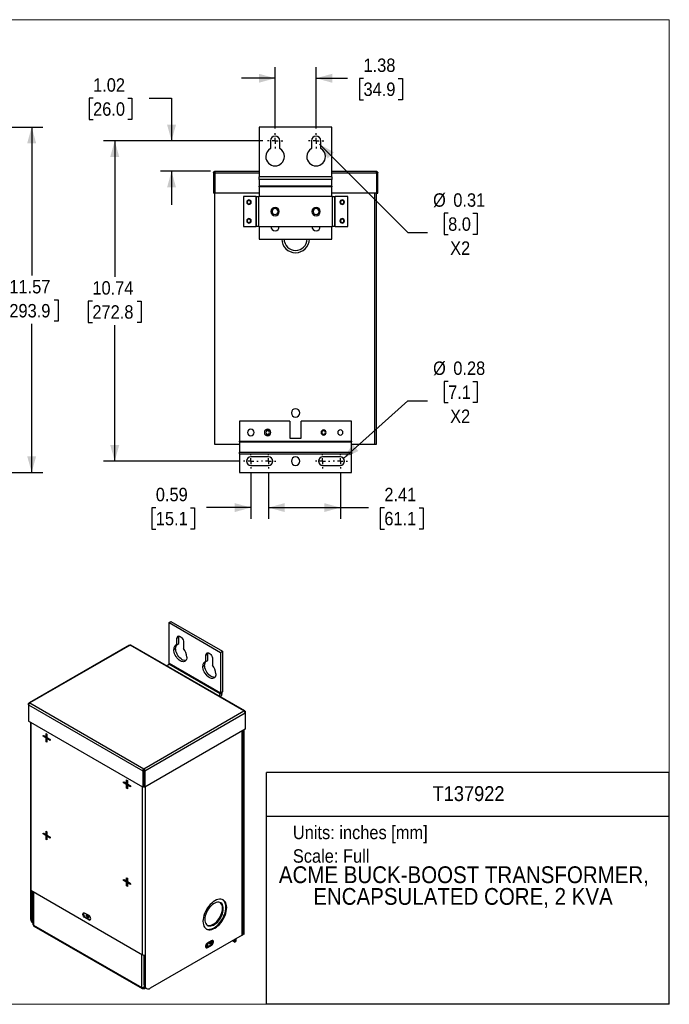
# Model space of a CAD drawing. Header units: inches. Extents: x 0 to 51, y 0 to 33.
# Tile 2 of 2: x 29.2 to 51, y 0 to 33. Entities that reach past the tile are written whole.
import ezdxf
from ezdxf.enums import TextEntityAlignment as Align

# ---------------------------------------------------------------- set-up
doc = ezdxf.new("R2010")
doc.units = ezdxf.units.IN
doc.header["$LTSCALE"] = 3
doc.header["$MEASUREMENT"] = 0
doc.linetypes.add('SLD-Center', pattern=[0.75, 0.6, -0.05, 0.05, -0.05])
doc.linetypes.add('SLD-Solid', pattern=[0])
doc.layers.add('CENTER', color=40, linetype='SLD-Center')
doc.layers.add('SLD-DEFPOINTS', color=7, linetype='Continuous')
doc.layers.add('DIMENSIONS', color=140, linetype='SLD-Solid', lineweight=25)
doc.layers.add('TEXT', color=140, linetype='SLD-Solid', lineweight=25)
doc.styles.add('SLDTEXTSTYLE0', font='GOTHIC.TTF', dxfattribs={"width": 0.913})
doc.dimstyles.new('SLDDIMSTYLE0', dxfattribs={"dimtxt": 0.45, "dimasz": 0.54, "dimexe": 0, "dimexo": 0.0625, "dimgap": 0.1125, "dimtad": 0, "dimtih": 1, "dimtoh": 1, "dimrnd": 1e-09, "dimzin": 12, "dimdsep": 46, "dimtxsty": 'SLDTEXTSTYLE0', "dimsah": 1, "dimcen": 0.09, "dimadec": 0, "dimazin": 3, "dimtfac": 1, "dimtofl": 0, "dimtmove": 0, "dimatfit": 3, "dimfxl": 0, "dimfrac": 2, "dimtolj": 1, "dimtzin": 12, "dimarcsym": 0})
doc.dimstyles.new('SLDDIMSTYLE2', dxfattribs={"dimtxt": 0.45, "dimasz": 0.54, "dimexe": 0, "dimexo": 0.0625, "dimgap": 0.1125, "dimtad": 0, "dimtih": 1, "dimtoh": 1, "dimrnd": 1e-09, "dimzin": 12, "dimdsep": 46, "dimtxsty": 'SLDTEXTSTYLE0', "dimsah": 1, "dimcen": 0.09, "dimadec": 0, "dimazin": 3, "dimtfac": 1, "dimtmove": 0, "dimatfit": 0, "dimfxl": 0, "dimfrac": 2, "dimtolj": 1, "dimtzin": 12, "dimarcsym": 0})
doc.dimstyles.new('SLDDIMSTYLE3', dxfattribs={"dimtxt": 0.45, "dimasz": 0.54, "dimexe": 0, "dimexo": 0.0625, "dimgap": 0.1125, "dimtad": 0, "dimtih": 1, "dimtoh": 1, "dimrnd": 1e-09, "dimdsep": 46, "dimtxsty": 'SLDTEXTSTYLE0', "dimsah": 1, "dimcen": 0.09, "dimadec": 0, "dimazin": 2, "dimtfac": 1, "dimtmove": 0, "dimatfit": 0, "dimfxl": 0, "dimfrac": 2, "dimtolj": 1, "dimtzin": 12, "dimarcsym": 0})
doc.dimstyles.new('SLDDIMSTYLE4', dxfattribs={"dimtxt": 0.45, "dimasz": 0.54, "dimexe": 0, "dimexo": 0.0625, "dimgap": 0.1125, "dimtad": 0, "dimtih": 1, "dimtoh": 1, "dimrnd": 1e-09, "dimdsep": 46, "dimtxsty": 'SLDTEXTSTYLE0', "dimsah": 1, "dimcen": 0, "dimadec": 0, "dimazin": 2, "dimtfac": 1, "dimtofl": 0, "dimtmove": 0, "dimatfit": 3, "dimfxl": 0, "dimfrac": 2, "dimtolj": 1, "dimtzin": 12, "dimarcsym": 0})

# ---------------------------------------------------------------- blocks, each defined once
blk = doc.blocks.new('Block2')
at = {"color": 7, "linetype": 'SLD-Solid', "lineweight": 18}
for p, q in [((51, 33), (0, 33)), ((0, 0), (0, 33)), ((51, 0), (51, 33)), ((51, 0), (0, 0))]:
    blk.add_line(p, q, dxfattribs=at)
blk = doc.blocks.new('SW_NOTE_0')
at = {"layer": 'TEXT', "color": 0, "insert": (0, 0.575), "char_height": 0.45, "attachment_point": 1, "style": 'SLDTEXTSTYLE0'}
blk.add_mtext('Units: inches [mm]', dxfattribs=at)
blk = doc.blocks.new('SW_NOTE_0_1')
at = {"layer": 'TEXT', "color": 0, "insert": (0, 0.575), "char_height": 0.45, "attachment_point": 1, "style": 'SLDTEXTSTYLE0'}
blk.add_mtext('Scale: Full', dxfattribs=at)
blk = doc.blocks.new('Block1')
at = {"layer": 'TEXT'}
for p, q in [((51, 7.767), (37.5, 7.767)), ((37.5, 0), (37.5, 7.767)), ((51, 0), (51, 7.767)), ((37.5, 6.306), (51, 6.306)), ((51, 0), (37.5, 0))]:
    blk.add_line(p, q, dxfattribs=at)
for name, p in [('SW_NOTE_0', (38.384, 5.41)), ('SW_NOTE_0_1', (38.384, 4.621))]:
    blk.add_blockref(name, p, dxfattribs=at)
at = {"layer": 'TEXT', "color": 140, "style": 'SLDTEXTSTYLE0', "width": 0.913}
for tag, height, p in [('AUTOATTR0', 0.5, (43.067, 6.661)), ('AUTOATTR1_0', 0.562, (37.915, 3.893)), ('AUTOATTR1_1', 0.562, (39.067, 3.166))]:
    blk.add_attdef(tag, text='', height=height, dxfattribs=at).set_placement(p, align=Align.BOTTOM_LEFT)
blk = doc.blocks.new('_D_7')
at = {"layer": 'DIMENSIONS'}
for p, q in [((26.474, 29.398), (30.006, 29.398)), ((29.631, 29.398), (29.631, 24.423)), ((28.883, 23.61), (28.746, 23.61)), ((28.746, 23.61), (28.746, 22.896)), ((30.379, 23.61), (30.516, 23.61)), ((30.516, 23.61), (30.516, 22.896)), ((28.746, 22.896), (28.883, 22.896)), ((29.631, 17.829), (29.631, 22.804)), ((30.516, 22.896), (30.379, 22.896)), ((26.454, 17.829), (30.006, 17.829))]:
    blk.add_line(p, q, dxfattribs=at)
for points in [[(29.631, 29.398), (29.481, 28.858), (29.781, 28.858)], [(29.631, 17.829), (29.781, 18.369), (29.481, 18.369)]]:
    blk.add_solid(points, dxfattribs=at)
at = {"layer": 'DIMENSIONS', "char_height": 0.45, "attachment_point": 1, "style": 'SLDTEXTSTYLE0'}
for s, insert in [('11.57', (28.883, 24.276)), ('293.9', (28.883, 23.471))]:
    blk.add_mtext(s, dxfattribs=dict(at, insert=insert))
blk = doc.blocks.new('_D_8')
at = {"layer": 'DIMENSIONS'}
for p, q in [((31.689, 30.371), (31.552, 30.371)), ((31.552, 30.371), (31.552, 29.657)), ((32.853, 30.371), (32.99, 30.371)), ((32.99, 30.371), (32.99, 29.657)), ((33.568, 30.374), (34.318, 30.374)), ((34.318, 30.374), (34.318, 28.942)), ((31.552, 29.657), (31.689, 29.657)), ((32.99, 29.657), (32.853, 29.657)), ((37.381, 28.942), (33.943, 28.942)), ((35.627, 27.919), (33.943, 27.919)), ((34.318, 27.919), (34.318, 26.794))]:
    blk.add_line(p, q, dxfattribs=at)
for points in [[(34.318, 28.942), (34.468, 29.482), (34.168, 29.482)], [(34.318, 27.919), (34.168, 27.379), (34.468, 27.379)]]:
    blk.add_solid(points, dxfattribs=at)
at = {"layer": 'DIMENSIONS', "char_height": 0.45, "attachment_point": 1, "style": 'SLDTEXTSTYLE0'}
for s, insert in [('1.02', (31.689, 31.037)), ('26.0', (31.689, 30.231))]:
    blk.add_mtext(s, dxfattribs=dict(at, insert=insert))
blk = doc.blocks.new('_D_9')
at = {"layer": 'DIMENSIONS'}
for p, q in [((37.381, 28.942), (32.039, 28.942)), ((32.414, 28.942), (32.414, 24.382)), ((31.666, 23.57), (31.529, 23.57)), ((31.529, 23.57), (31.529, 22.855)), ((33.162, 23.57), (33.3, 23.57)), ((33.3, 23.57), (33.3, 22.855)), ((31.529, 22.855), (31.666, 22.855)), ((33.3, 22.855), (33.162, 22.855)), ((32.414, 18.204), (32.414, 22.764)), ((36.585, 18.204), (32.039, 18.204))]:
    blk.add_line(p, q, dxfattribs=at)
for points in [[(32.414, 28.942), (32.264, 28.402), (32.564, 28.402)], [(32.414, 18.204), (32.564, 18.744), (32.264, 18.744)]]:
    blk.add_solid(points, dxfattribs=at)
at = {"layer": 'DIMENSIONS', "char_height": 0.45, "attachment_point": 1, "style": 'SLDTEXTSTYLE0'}
for s, insert in [('10.74', (31.666, 24.236)), ('272.8', (31.666, 23.43))]:
    blk.add_mtext(s, dxfattribs=dict(at, insert=insert))
blk = doc.blocks.new('_D_10')
at = {"layer": 'DIMENSIONS'}
for p, q in [((36.975, 17.813), (36.975, 16.273)), ((37.569, 17.813), (37.569, 16.273)), ((33.791, 16.644), (33.654, 16.644)), ((33.654, 16.644), (33.654, 15.93)), ((34.955, 16.644), (35.092, 16.644)), ((35.092, 16.644), (35.092, 15.93)), ((36.975, 16.648), (35.487, 16.648)), ((37.569, 16.648), (38.694, 16.648)), ((33.654, 15.93), (33.791, 15.93)), ((35.092, 15.93), (34.955, 15.93))]:
    blk.add_line(p, q, dxfattribs=at)
for points in [[(36.975, 16.648), (36.435, 16.798), (36.435, 16.498)], [(37.569, 16.648), (38.109, 16.498), (38.109, 16.798)]]:
    blk.add_solid(points, dxfattribs=at)
at = {"layer": 'DIMENSIONS', "char_height": 0.45, "attachment_point": 1, "style": 'SLDTEXTSTYLE0'}
for s, insert in [('0.59', (33.791, 17.311)), ('15.1', (33.791, 16.505))]:
    blk.add_mtext(s, dxfattribs=dict(at, insert=insert))
blk = doc.blocks.new('_D_11')
at = {"layer": 'DIMENSIONS'}
for p, q in [((37.569, 17.813), (37.569, 16.273)), ((39.975, 17.813), (39.975, 16.273)), ((37.569, 16.648), (39.975, 16.648)), ((39.975, 16.648), (40.919, 16.648)), ((41.451, 16.644), (41.314, 16.644)), ((41.314, 16.644), (41.314, 15.93)), ((42.614, 16.644), (42.752, 16.644)), ((42.752, 16.644), (42.752, 15.93)), ((41.314, 15.93), (41.451, 15.93)), ((42.752, 15.93), (42.614, 15.93))]:
    blk.add_line(p, q, dxfattribs=at)
for points in [[(37.569, 16.648), (38.109, 16.498), (38.109, 16.798)], [(39.975, 16.648), (39.435, 16.798), (39.435, 16.498)]]:
    blk.add_solid(points, dxfattribs=at)
at = {"layer": 'DIMENSIONS', "char_height": 0.45, "attachment_point": 1, "style": 'SLDTEXTSTYLE0'}
for s, insert in [('2.41', (41.451, 17.311)), ('61.1', (41.451, 16.505))]:
    blk.add_mtext(s, dxfattribs=dict(at, insert=insert))
blk = doc.blocks.new('_D_12')
at = {"layer": 'DIMENSIONS'}
for p, q in [((43.588, 20.879), (43.451, 20.879)), ((43.451, 20.879), (43.451, 20.165)), ((44.42, 20.879), (44.557, 20.879)), ((44.557, 20.879), (44.557, 20.165)), ((40.08, 18.298), (42.239, 20.231)), ((42.239, 20.231), (42.895, 20.231)), ((43.451, 20.165), (43.588, 20.165)), ((44.557, 20.165), (44.42, 20.165))]:
    blk.add_line(p, q, dxfattribs=at)
blk.add_solid([(40.08, 18.298), (40.582, 18.546), (40.382, 18.77)], dxfattribs=at)
at = {"layer": 'DIMENSIONS', "char_height": 0.45, "attachment_point": 1, "style": 'SLDTEXTSTYLE0'}
for s, insert in [('%%c', (43.083, 21.545)), ('0.28', (43.761, 21.545)), ('7.1', (43.588, 20.74)), ('X2', (43.655, 19.934))]:
    blk.add_mtext(s, dxfattribs=dict(at, insert=insert))
blk = doc.blocks.new('_D_13')
at = {"layer": 'DIMENSIONS'}
for p, q in [((39.274, 28.831), (42.239, 25.866)), ((43.588, 26.514), (43.451, 26.514)), ((43.451, 26.514), (43.451, 25.8)), ((44.42, 26.514), (44.557, 26.514)), ((44.557, 26.514), (44.557, 25.8)), ((42.239, 25.866), (42.895, 25.866)), ((43.451, 25.8), (43.588, 25.8)), ((44.557, 25.8), (44.42, 25.8))]:
    blk.add_line(p, q, dxfattribs=at)
blk.add_solid([(39.274, 28.831), (39.55, 28.343), (39.762, 28.555)], dxfattribs=at)
at = {"layer": 'DIMENSIONS', "char_height": 0.45, "attachment_point": 1, "style": 'SLDTEXTSTYLE0'}
for s, insert in [('%%c', (43.083, 27.181)), ('0.31', (43.761, 27.181)), ('8.0', (43.588, 26.375)), ('X2', (43.655, 25.569))]:
    blk.add_mtext(s, dxfattribs=dict(at, insert=insert))
blk = doc.blocks.new('_D_14')
at = {"layer": 'DIMENSIONS'}
for p, q in [((37.788, 29.349), (37.788, 31.412)), ((39.163, 29.349), (39.163, 31.412)), ((37.788, 31.037), (36.663, 31.037)), ((39.163, 31.037), (40.22, 31.037)), ((40.752, 31.033), (40.615, 31.033)), ((40.615, 31.033), (40.615, 30.319)), ((41.916, 31.033), (42.053, 31.033)), ((42.053, 31.033), (42.053, 30.319)), ((40.615, 30.319), (40.752, 30.319)), ((42.053, 30.319), (41.916, 30.319))]:
    blk.add_line(p, q, dxfattribs=at)
for points in [[(37.788, 31.037), (37.248, 31.187), (37.248, 30.887)], [(39.163, 31.037), (39.703, 30.887), (39.703, 31.187)]]:
    blk.add_solid(points, dxfattribs=at)
at = {"layer": 'DIMENSIONS', "char_height": 0.45, "attachment_point": 1, "style": 'SLDTEXTSTYLE0'}
for s, insert in [('1.38', (40.752, 31.699)), ('34.9', (40.752, 30.894))]:
    blk.add_mtext(s, dxfattribs=dict(at, insert=insert))
blk = doc.blocks.new('SW_CENTERMARKSYMBOL_1')
at = {"layer": 'CENTER', "color": 0}
for p, q in [((-0.2, 0), (-0.240625, 0)), ((0, 0), (-0.1, 0)), ((0, 0.2), (0, 0.240625)), ((0, 0), (0, 0.1)), ((0, 0), (0, -0.1)), ((0, 0), (0.1, 0)), ((0.2, 0), (0.240625, 0)), ((0, -0.2), (0, -0.240625))]:
    blk.add_line(p, q, dxfattribs=at)
blk = doc.blocks.new('SW_CENTERMARKSYMBOL_2')
at = {"layer": 'CENTER', "color": 0}
for p, q in [((-0.2, 0), (-0.240625, 0)), ((0, 0), (-0.1, 0)), ((0, 0.2), (0, 0.240625)), ((0, 0), (0, 0.1)), ((0, 0), (0, -0.1)), ((0, 0), (0.1, 0)), ((0.2, 0), (0.240625, 0)), ((0, -0.2), (0, -0.240625))]:
    blk.add_line(p, q, dxfattribs=at)
blk = doc.blocks.new('SW_CENTERMARKSYMBOL_3')
at = {"layer": 'CENTER', "color": 0}
for p, q in [((-0.2, 0), (-0.240625, 0)), ((0, 0), (-0.1, 0)), ((0, 0.2), (0, 0.240625)), ((0, 0), (0, 0.1)), ((0, 0), (0, -0.1)), ((0, 0), (0.1, 0)), ((0.2, 0), (0.240625, 0)), ((0, -0.2), (0, -0.240625))]:
    blk.add_line(p, q, dxfattribs=at)
blk = doc.blocks.new('SW_CENTERMARKSYMBOL_4')
at = {"layer": 'CENTER', "color": 0}
for p, q in [((-0.2, 0), (-0.240625, 0)), ((0, 0), (-0.1, 0)), ((0, 0.2), (0, 0.240625)), ((0, 0), (0, 0.1)), ((0, 0), (0, -0.1)), ((0, 0), (0.1, 0)), ((0.2, 0), (0.240625, 0)), ((0, -0.2), (0, -0.240625))]:
    blk.add_line(p, q, dxfattribs=at)
blk = doc.blocks.new('SW_CENTERMARKSYMBOL_5')
at = {"layer": 'CENTER', "color": 0}
for p, q in [((-0.2, 0), (-0.257, 0)), ((0, 0), (-0.1, 0)), ((0, 0.2), (0, 0.257)), ((0, 0), (0, 0.1)), ((0, 0), (0, -0.1)), ((0, 0), (0.1, 0)), ((0.2, 0), (0.257, 0)), ((0, -0.2), (0, -0.257))]:
    blk.add_line(p, q, dxfattribs=at)
blk = doc.blocks.new('SW_CENTERMARKSYMBOL_6')
at = {"layer": 'CENTER', "color": 0}
for p, q in [((-0.2, 0), (-0.257, 0)), ((0, 0), (-0.1, 0)), ((0, 0.2), (0, 0.257)), ((0, 0), (0, 0.1)), ((0, 0), (0, -0.1)), ((0, 0), (0.1, 0)), ((0.2, 0), (0.257, 0)), ((0, -0.2), (0, -0.257))]:
    blk.add_line(p, q, dxfattribs=at)

msp = doc.modelspace()

# ---------------------------------------------------------------- linework, layer by layer
for p, q in [((37.257, 29.398), (37.257, 27.731)), ((39.694, 29.398), (37.257, 29.398)), ((39.694, 27.731), (39.694, 29.398)), ((37.631, 28.942), (37.631, 28.681)), ((37.945, 28.681), (37.945, 28.942)), ((39.006, 28.942), (39.006, 28.681)), ((39.32, 28.681), (39.32, 28.942)), ((35.721, 27.863), (35.757, 27.863)), ((35.721, 27.863), (35.721, 27.189)), ((35.757, 27.863), (35.757, 27.189)), ((35.764, 27.863), (35.764, 27.189)), ((35.764, 27.863), (37.257, 27.863)), ((35.777, 27.919), (37.257, 27.919)), ((39.694, 27.731), (37.257, 27.731)), ((37.257, 27.647), (37.257, 27.731)), ((39.694, 27.919), (41.173, 27.919)), ((39.694, 27.863), (41.186, 27.863)), ((39.694, 27.731), (39.694, 27.647)), ((41.186, 27.863), (41.186, 27.189)), ((41.229, 27.863), (41.193, 27.863)), ((41.193, 27.863), (41.193, 27.189)), ((41.229, 27.189), (41.229, 27.863)), ((39.694, 27.647), (37.257, 27.647)), ((37.257, 27.647), (37.257, 27.42)), ((39.694, 27.42), (37.257, 27.42)), ((37.257, 27.399), (37.257, 27.42)), ((39.694, 27.399), (37.257, 27.399)), ((37.257, 27.399), (37.257, 27.07)), ((39.694, 27.42), (39.694, 27.647)), ((39.694, 27.42), (39.694, 27.399)), ((39.694, 27.07), (39.694, 27.399)), ((35.757, 27.189), (35.721, 27.189)), ((37.257, 27.189), (35.764, 27.189)), ((35.772, 18.758), (35.772, 27.189)), ((36.725, 27.07), (36.725, 26.07)), ((37.15, 27.07), (36.725, 27.07)), ((37.15, 26.07), (37.15, 27.07)), ((37.15, 27.07), (37.165, 27.07)), ((37.165, 26.07), (37.165, 27.07)), ((37.165, 27.07), (37.24, 27.07)), ((37.24, 26.07), (37.24, 27.07)), ((39.71, 27.07), (37.24, 27.07)), ((41.186, 27.189), (39.694, 27.189)), ((39.71, 26.07), (39.71, 27.07)), ((39.71, 27.07), (39.785, 27.07)), ((39.785, 26.07), (39.785, 27.07)), ((39.785, 27.07), (39.8, 27.07)), ((39.8, 26.07), (39.8, 27.07)), ((40.225, 27.07), (39.8, 27.07)), ((40.225, 26.07), (40.225, 27.07)), ((41.123, 27.189), (41.123, 18.758)), ((41.178, 27.189), (41.178, 18.758)), ((41.193, 27.189), (41.229, 27.189)), ((36.855, 26.883), (36.838, 26.883)), ((36.97, 26.883), (36.988, 26.883)), ((39.98, 26.883), (39.963, 26.883)), ((40.095, 26.883), (40.113, 26.883)), ((36.725, 26.07), (37.15, 26.07)), ((36.855, 26.258), (36.838, 26.258)), ((36.97, 26.258), (36.988, 26.258)), ((37.165, 26.07), (37.15, 26.07)), ((37.24, 26.07), (37.165, 26.07)), ((37.24, 26.07), (39.71, 26.07)), ((37.257, 26.07), (37.257, 25.648)), ((39.694, 25.648), (39.694, 26.07)), ((39.785, 26.07), (39.71, 26.07)), ((39.8, 26.07), (39.785, 26.07)), ((39.8, 26.07), (40.225, 26.07)), ((39.98, 26.258), (39.963, 26.258)), ((40.095, 26.258), (40.113, 26.258)), ((37.257, 25.648), (39.694, 25.648)), ((38.288, 19.539), (36.6, 19.539)), ((36.6, 19.539), (36.6, 18.871)), ((38.288, 19.539), (38.288, 18.979)), ((38.663, 18.979), (38.663, 19.539)), ((40.35, 19.539), (38.663, 19.539)), ((40.35, 18.871), (40.35, 19.539)), ((37.481, 19.258), (37.594, 19.258)), ((36.6, 18.857), (36.6, 18.871)), ((36.6, 18.871), (40.35, 18.871)), ((36.6, 18.857), (40.35, 18.857)), ((36.6, 18.857), (36.6, 18.508)), ((37.594, 19.07), (37.481, 19.07)), ((38.288, 18.979), (38.663, 18.979)), ((40.35, 18.871), (40.35, 18.857)), ((40.35, 18.508), (40.35, 18.857)), ((36.6, 18.758), (35.772, 18.758)), ((36.6, 18.452), (36.6, 18.508)), ((36.6, 18.508), (40.35, 18.508)), ((41.123, 18.758), (40.35, 18.758)), ((40.35, 18.508), (40.35, 18.452)), ((41.178, 18.758), (41.123, 18.758)), ((36.6, 18.452), (36.6, 17.829)), ((36.6, 18.452), (40.35, 18.452)), ((37.569, 18.345), (36.975, 18.345)), ((39.975, 18.345), (39.382, 18.345)), ((40.35, 17.829), (40.35, 18.452)), ((36.6, 17.829), (40.35, 17.829)), ((36.975, 18.063), (37.569, 18.063)), ((39.382, 18.063), (39.975, 18.063)), ((34.236, 12.791), (34.299, 12.828)), ((34.236, 12.791), (35.959, 11.796)), ((34.236, 11.43), (34.236, 12.791)), ((34.299, 12.828), (36.023, 11.833)), ((34.5, 12.266), (34.564, 12.302)), ((34.5, 12.052), (34.5, 12.266)), ((34.564, 12.089), (34.564, 12.302)), ((32.902, 12.04), (29.542, 10.099)), ((32.926, 12.034), (29.574, 10.099)), ((36.741, 9.832), (32.926, 12.034)), ((36.774, 9.832), (32.949, 12.04)), ((34.39, 11.895), (34.454, 11.932)), ((34.5, 12.052), (34.564, 12.089)), ((34.722, 12.138), (34.722, 11.924)), ((35.472, 11.704), (35.536, 11.741)), ((35.472, 11.491), (35.472, 11.704)), ((35.536, 11.528), (35.536, 11.741)), ((35.694, 11.576), (35.694, 11.363)), ((35.959, 11.796), (36.023, 11.833)), ((35.959, 11.796), (35.959, 10.435)), ((36.023, 11.833), (36.023, 10.471)), ((34.182, 11.328), (34.229, 11.409)), ((34.229, 11.409), (35.953, 10.414)), ((34.236, 11.43), (35.959, 10.435)), ((35.363, 11.334), (35.426, 11.371)), ((35.472, 11.491), (35.536, 11.528)), ((35.953, 10.414), (35.906, 10.333)), ((35.998, 10.388), (35.951, 10.307)), ((35.998, 10.388), (35.953, 10.414)), ((36.023, 10.471), (35.959, 10.435)), ((29.525, 10.071), (29.537, 10.065)), ((29.525, 10.036), (29.525, 10.071)), ((29.525, 10.036), (33.359, 7.823)), ((29.525, 10.036), (29.525, 9.486)), ((29.574, 10.099), (33.39, 7.897)), ((33.39, 7.897), (36.741, 9.832)), ((33.42, 7.823), (36.79, 9.768)), ((36.79, 9.803), (36.778, 9.797)), ((36.79, 9.803), (36.79, 9.768)), ((36.79, 9.768), (36.79, 9.218)), ((33.359, 7.273), (29.525, 9.486)), ((29.59, 9.448), (29.59, 3.844)), ((29.606, 9.439), (29.606, 3.821)), ((30.011, 9.012), (30.118, 8.95)), ((30.011, 8.983), (30.011, 9.012)), ((30.036, 8.997), (30.011, 8.983)), ((30.118, 8.921), (30.011, 8.983)), ((30.143, 8.936), (30.036, 8.997)), ((30.036, 8.997), (30.036, 8.997)), ((30.118, 8.95), (30.118, 9.074)), ((30.118, 9.074), (30.143, 9.059)), ((30.143, 8.965), (30.118, 8.95)), ((30.143, 8.936), (30.118, 8.921)), ((30.118, 8.797), (30.118, 8.921)), ((30.143, 9.059), (30.143, 8.936)), ((30.143, 8.936), (30.25, 8.874)), ((30.143, 8.906), (30.143, 8.936)), ((30.169, 8.921), (30.143, 8.906)), ((30.25, 8.874), (30.169, 8.921)), ((36.79, 9.218), (33.42, 7.273)), ((36.681, 2.312), (36.681, 9.155)), ((36.697, 2.335), (36.697, 9.164)), ((36.723, 2.337), (36.723, 9.179)), ((36.748, 2.351), (36.748, 9.194)), ((30.143, 8.812), (30.118, 8.797)), ((30.143, 8.782), (30.118, 8.797)), ((30.143, 8.906), (30.143, 8.782)), ((30.25, 8.844), (30.143, 8.906)), ((30.25, 8.874), (30.25, 8.844)), ((33.359, 7.823), (33.385, 7.838)), ((33.359, 7.823), (33.359, 7.273)), ((33.385, 7.838), (33.385, 7.287)), ((33.39, 7.867), (33.39, 7.897)), ((33.42, 7.823), (33.395, 7.838)), ((33.395, 7.838), (33.395, 7.287)), ((33.42, 7.823), (33.42, 7.273)), ((32.706, 7.456), (32.813, 7.394)), ((32.706, 7.427), (32.706, 7.456)), ((32.732, 7.441), (32.706, 7.427)), ((32.813, 7.365), (32.706, 7.427)), ((32.839, 7.379), (32.732, 7.441)), ((32.732, 7.441), (32.732, 7.441)), ((32.813, 7.518), (32.839, 7.503)), ((32.813, 7.394), (32.813, 7.518)), ((32.839, 7.409), (32.813, 7.394)), ((32.839, 7.379), (32.813, 7.365)), ((32.813, 7.241), (32.813, 7.365)), ((32.839, 7.503), (32.839, 7.379)), ((32.839, 7.379), (32.946, 7.318)), ((32.839, 7.35), (32.839, 7.379)), ((32.864, 7.365), (32.839, 7.35)), ((32.839, 7.35), (32.839, 7.226)), ((32.946, 7.288), (32.839, 7.35)), ((32.946, 7.318), (32.864, 7.365)), ((32.946, 7.318), (32.946, 7.288)), ((33.35, 1.66), (33.35, 7.278)), ((33.385, 7.287), (33.359, 7.273)), ((33.395, 7.287), (33.42, 7.273)), ((33.429, 7.278), (33.429, 1.66)), ((32.839, 7.256), (32.813, 7.241)), ((32.839, 7.226), (32.813, 7.241)), ((30.011, 5.738), (30.118, 5.676)), ((30.011, 5.708), (30.011, 5.738)), ((30.036, 5.723), (30.011, 5.708)), ((30.118, 5.647), (30.011, 5.708)), ((30.143, 5.661), (30.036, 5.723)), ((30.036, 5.723), (30.036, 5.723)), ((30.118, 5.676), (30.118, 5.8)), ((30.118, 5.8), (30.143, 5.785)), ((30.143, 5.69), (30.118, 5.676)), ((30.143, 5.661), (30.118, 5.647)), ((30.118, 5.523), (30.118, 5.647)), ((30.143, 5.785), (30.143, 5.661)), ((30.143, 5.661), (30.25, 5.599)), ((30.143, 5.632), (30.143, 5.661)), ((30.169, 5.647), (30.143, 5.632)), ((30.143, 5.632), (30.143, 5.508)), ((30.25, 5.57), (30.143, 5.632)), ((30.25, 5.599), (30.169, 5.647)), ((30.143, 5.537), (30.118, 5.523)), ((30.143, 5.508), (30.118, 5.523)), ((30.25, 5.599), (30.25, 5.57)), ((32.706, 4.182), (32.813, 4.12)), ((32.706, 4.152), (32.706, 4.182)), ((32.732, 4.167), (32.706, 4.152)), ((32.813, 4.09), (32.706, 4.152)), ((32.839, 4.105), (32.732, 4.167)), ((32.732, 4.167), (32.732, 4.167)), ((32.813, 4.244), (32.839, 4.229)), ((32.813, 4.12), (32.813, 4.244)), ((32.839, 4.134), (32.813, 4.12)), ((32.839, 4.105), (32.813, 4.09)), ((32.813, 3.967), (32.813, 4.09)), ((32.839, 3.981), (32.813, 3.967)), ((32.839, 3.952), (32.813, 3.967)), ((32.839, 4.229), (32.839, 4.105)), ((32.839, 4.105), (32.946, 4.043)), ((32.839, 4.076), (32.839, 4.105)), ((32.864, 4.09), (32.839, 4.076)), ((32.839, 4.076), (32.839, 3.952)), ((32.946, 4.014), (32.839, 4.076)), ((32.946, 4.043), (32.864, 4.09)), ((32.946, 4.043), (32.946, 4.014)), ((29.606, 3.821), (33.35, 1.66)), ((29.606, 2.846), (29.606, 3.821)), ((29.632, 2.831), (29.632, 3.807)), ((29.67, 3.784), (29.67, 2.691)), ((29.69, 3.773), (29.69, 2.653)), ((31.412, 3.06), (31.545, 2.983)), ((36.027, 3.218), (36.052, 3.204)), ((36.141, 3.255), (36.166, 3.24)), ((29.606, 2.846), (29.632, 2.831)), ((29.658, 2.732), (29.67, 2.725)), ((29.69, 2.653), (33.317, 0.558)), ((31.437, 2.921), (31.412, 2.906)), ((31.545, 2.83), (31.412, 2.906)), ((31.437, 2.921), (31.57, 2.845)), ((31.504, 2.91), (31.529, 2.925)), ((31.544, 2.92), (31.529, 2.925)), ((31.57, 2.845), (31.545, 2.83)), ((29.704, 2.622), (33.331, 0.528)), ((36.681, 2.312), (33.606, 0.537)), ((36.697, 2.352), (36.723, 2.337)), ((36.748, 2.351), (36.723, 2.337)), ((35.5, 2.033), (35.5, 1.915)), ((35.5, 1.915), (35.632, 1.992)), ((35.509, 2.042), (35.509, 1.92)), ((35.658, 2.13), (35.525, 2.053)), ((35.534, 1.935), (35.534, 2.059)), ((35.597, 2.045), (35.583, 2.039)), ((35.623, 2.03), (35.597, 2.045)), ((35.632, 1.992), (35.658, 1.977)), ((35.699, 2.106), (35.724, 2.092)), ((36.43, 2.085), (36.359, 2.126)), ((36.43, 2.167), (36.43, 2.085)), ((36.43, 2.085), (36.472, 2.11)), ((36.472, 2.192), (36.472, 2.11)), ((33.317, 0.558), (33.317, 1.679)), ((33.404, 0.654), (33.404, 1.652)), ((33.429, 1.66), (33.429, 0.639)), ((35.5, 1.915), (35.525, 1.9)), ((35.525, 1.9), (35.658, 1.977)), ((33.365, 0.56), (33.365, 0.531)), ((33.404, 0.654), (33.429, 0.639)), ((33.408, 0.533), (33.44, 0.552)), ((33.412, 0.597), (33.412, 0.581)), ((33.416, 0.587), (33.412, 0.581)), ((33.421, 0.576), (33.412, 0.581)), ((33.456, 0.539), (33.481, 0.525))]:
    msp.add_line(p, q)
at = {"flags": 128}
for points in [[(34.5, 12.266), (34.504, 12.297), (34.515, 12.321), (34.533, 12.338), (34.556, 12.345), (34.582, 12.342), (34.611, 12.33), (34.64, 12.309), (34.667, 12.281), (34.69, 12.247), (34.707, 12.21), (34.718, 12.173), (34.722, 12.138)], [(34.564, 12.302), (34.567, 12.333), (34.571, 12.344)], [(34.832, 11.64), (34.829, 11.598), (34.819, 11.561), (34.803, 11.53), (34.78, 11.506), (34.753, 11.49), (34.722, 11.483), (34.687, 11.484), (34.65, 11.494), (34.611, 11.513), (34.573, 11.539), (34.536, 11.572), (34.501, 11.61), (34.469, 11.654), (34.442, 11.701), (34.42, 11.751), (34.404, 11.8), (34.394, 11.849), (34.39, 11.895)], [(34.796, 11.521), (34.785, 11.52), (34.75, 11.521), (34.713, 11.531), (34.675, 11.549), (34.636, 11.575), (34.599, 11.608), (34.564, 11.647), (34.533, 11.691), (34.505, 11.738), (34.483, 11.787), (34.467, 11.837), (34.457, 11.886), (34.454, 11.932)], [(35.472, 11.704), (35.476, 11.735), (35.487, 11.76), (35.505, 11.776), (35.528, 11.783), (35.555, 11.781), (35.583, 11.769), (35.612, 11.748), (35.639, 11.719), (35.662, 11.686), (35.68, 11.649), (35.691, 11.612), (35.694, 11.576)], [(35.536, 11.741), (35.54, 11.772), (35.543, 11.783)], [(35.804, 11.079), (35.801, 11.036), (35.791, 10.999), (35.775, 10.968), (35.753, 10.945), (35.726, 10.929), (35.694, 10.922), (35.659, 10.923), (35.622, 10.933), (35.583, 10.951), (35.545, 10.977), (35.508, 11.01), (35.473, 11.049), (35.441, 11.093), (35.414, 11.14), (35.392, 11.189), (35.376, 11.239), (35.366, 11.288), (35.363, 11.334)], [(35.768, 10.96), (35.757, 10.958), (35.722, 10.96), (35.685, 10.97), (35.647, 10.988), (35.609, 11.014), (35.571, 11.047), (35.536, 11.086), (35.505, 11.13), (35.478, 11.177), (35.456, 11.226), (35.439, 11.276), (35.429, 11.324), (35.426, 11.371)], [(36.166, 3.24), (36.163, 3.298), (36.153, 3.351), (36.136, 3.398), (36.113, 3.439), (36.084, 3.472), (36.05, 3.497), (36.01, 3.514), (35.967, 3.523), (35.921, 3.522), (35.871, 3.513), (35.82, 3.496), (35.768, 3.47), (35.716, 3.436), (35.665, 3.395), (35.616, 3.347), (35.569, 3.293), (35.526, 3.235), (35.487, 3.173), (35.453, 3.108), (35.424, 3.041), (35.401, 2.974), (35.384, 2.907), (35.374, 2.843), (35.371, 2.781)], [(36.052, 3.204), (36.049, 3.255), (36.039, 3.301), (36.022, 3.341), (35.999, 3.374), (35.97, 3.399), (35.936, 3.416), (35.898, 3.424), (35.856, 3.423), (35.812, 3.413), (35.766, 3.395), (35.72, 3.368), (35.674, 3.333), (35.63, 3.292), (35.588, 3.245), (35.55, 3.193), (35.516, 3.137), (35.487, 3.079), (35.464, 3.019), (35.447, 2.96), (35.437, 2.902), (35.434, 2.846)], [(31.412, 2.906), (31.389, 2.924), (31.369, 2.949), (31.355, 2.978), (31.347, 3.007), (31.347, 3.034), (31.355, 3.054), (31.369, 3.066), (31.389, 3.068), (31.412, 3.06)], [(31.504, 2.91), (31.487, 2.923), (31.474, 2.942), (31.464, 2.963), (31.461, 2.984), (31.464, 3.001), (31.474, 3.011), (31.487, 3.014), (31.492, 3.013)], [(31.515, 3), (31.52, 2.995), (31.534, 2.977), (31.543, 2.955), (31.546, 2.935), (31.543, 2.918), (31.534, 2.907), (31.52, 2.905), (31.504, 2.91)], [(35.371, 2.781), (35.374, 2.723), (35.384, 2.67), (35.401, 2.622), (35.424, 2.582), (35.453, 2.549), (35.487, 2.523), (35.526, 2.506), (35.569, 2.498), (35.616, 2.498), (35.665, 2.507), (35.716, 2.525), (35.768, 2.551), (35.82, 2.585), (35.871, 2.626), (35.921, 2.674), (35.967, 2.727), (36.01, 2.786), (36.05, 2.848), (36.084, 2.913), (36.113, 2.979), (36.136, 3.047), (36.153, 3.113), (36.163, 3.178), (36.166, 3.24)], [(35.434, 2.846), (35.437, 2.795), (35.447, 2.749), (35.464, 2.709), (35.487, 2.676), (35.516, 2.651), (35.55, 2.634), (35.588, 2.626), (35.63, 2.627), (35.674, 2.637), (35.72, 2.655), (35.766, 2.682), (35.812, 2.716), (35.856, 2.758), (35.898, 2.805), (35.936, 2.857), (35.97, 2.913), (35.999, 2.971), (36.022, 3.031), (36.039, 3.09), (36.049, 3.148), (36.052, 3.204)], [(35.475, 2.531), (35.501, 2.521), (35.544, 2.512), (35.591, 2.513), (35.64, 2.522), (35.691, 2.54), (35.743, 2.566), (35.795, 2.6), (35.846, 2.641), (35.895, 2.688), (35.942, 2.742), (35.985, 2.8), (36.024, 2.863), (36.059, 2.928), (36.087, 2.994), (36.11, 3.061), (36.127, 3.128), (36.137, 3.193), (36.141, 3.255)], [(35.512, 2.654), (35.525, 2.649), (35.563, 2.641), (35.605, 2.642), (35.649, 2.652), (35.694, 2.67), (35.741, 2.697), (35.786, 2.731), (35.831, 2.772), (35.872, 2.82), (35.91, 2.872), (35.944, 2.928), (35.973, 2.986), (35.996, 3.046), (36.013, 3.105), (36.023, 3.163), (36.027, 3.218)], [(35.525, 2.053), (35.503, 2.036), (35.483, 2.011), (35.468, 1.982), (35.46, 1.952), (35.46, 1.926), (35.468, 1.905), (35.483, 1.894), (35.503, 1.892), (35.525, 1.9)], [(35.623, 2.03), (35.606, 2.024), (35.593, 2.027), (35.583, 2.038), (35.58, 2.055), (35.583, 2.075), (35.59, 2.091)], [(35.656, 2.129), (35.662, 2.12), (35.665, 2.103), (35.662, 2.083), (35.653, 2.062), (35.639, 2.043), (35.623, 2.03)], [(35.467, 1.906), (35.477, 1.907), (35.5, 1.915)]]:
    msp.add_lwpolyline(points, dxfattribs=at)
for centre, radius, start, end in [((37.788, 28.942), 0.157, 0, 180), ((39.163, 28.942), 0.157, 0, 180), ((37.788, 28.411), 0.312, 120.1589, 180), ((37.788, 28.411), 0.312, 180, 0), ((37.788, 28.411), 0.313, 0, 59.8411), ((39.163, 28.411), 0.312, 120.1589, 180), ((39.163, 28.411), 0.312, 180, 0), ((39.163, 28.411), 0.313, 0, 59.8411), ((36.913, 26.883), 0.075, 0, 180), ((36.913, 26.883), 0.075, 180, 0), ((40.038, 26.883), 0.075, 0, 180), ((40.038, 26.883), 0.075, 180, 0), ((37.788, 26.57), 0.141, 0, 180), ((37.788, 26.57), 0.141, 180, 0), ((37.788, 26.57), 0.101, 0, 180), ((37.788, 26.57), 0.101, 180, 0), ((39.163, 26.57), 0.141, 0, 180), ((39.163, 26.57), 0.141, 180, 0), ((39.163, 26.57), 0.1, 0, 180), ((39.163, 26.57), 0.1, 180, 0), ((36.913, 26.258), 0.075, 0, 180), ((36.913, 26.258), 0.075, 180, 0), ((37.788, 26.07), 0.141, 180, 0), ((39.163, 26.07), 0.141, 180, 0), ((40.038, 26.258), 0.075, 0, 180), ((40.038, 26.258), 0.075, 180, 0), ((38.475, 25.655), 0.464, 180.7718, 359.2282), ((38.475, 25.655), 0.386, 180.927, 359.073), ((38.475, 19.822), 0.141, 0, 180), ((38.475, 19.822), 0.141, 180, 0), ((36.975, 19.164), 0.109, 90, 270), ((36.975, 19.164), 0.109, 270, 90), ((37.538, 19.164), 0.109, 90, 270), ((37.538, 19.164), 0.06, 0, 180), ((37.538, 19.164), 0.06, 180, 0), ((37.538, 19.164), 0.109, 270, 90), ((39.413, 19.164), 0.0859, 90, 270), ((39.413, 19.164), 0.06, 0, 180), ((39.413, 19.164), 0.06, 180, 0), ((39.413, 19.164), 0.0859, 270, 90), ((39.975, 19.164), 0.0859, 90, 270), ((39.975, 19.164), 0.0859, 270, 90), ((36.975, 18.204), 0.141, 90, 270), ((37.569, 18.204), 0.141, 270, 90), ((38.475, 18.204), 0.141, 90, 270), ((38.475, 18.204), 0.141, 270, 90), ((39.382, 18.204), 0.141, 90, 270), ((39.975, 18.204), 0.141, 270, 90), ((34.526, 11.917), 0.138, 100.8222, 189.219), ((34.631, 11.943), 0.178, 142.5764, 183.5576), ((34.353, 11.618), 0.479, 2.6337, 39.6816), ((34.192, 11.431), 0.0433, 328.8563, 358.0435), ((35.498, 11.356), 0.138, 100.8222, 189.219), ((35.603, 11.382), 0.178, 142.5764, 183.5576), ((35.326, 11.057), 0.479, 2.6337, 39.6816), ((35.916, 10.436), 0.0433, 328.8563, 358.0435), ((35.85, 10.477), 0.173, 328.8563, 358.0435), ((29.618, 3.847), 0.0281, 185.6948, 245.6253), ((35.802, 3.239), 0.226, 354.7794, 49.5234), ((35.852, 3.281), 0.29, 354.8508, 50.4151), ((31.494, 3.028), 0.122, 160.8229, 242.0137), ((31.57, 2.997), 0.0826, 168.0914, 240.2958), ((31.467, 2.862), 0.144, 2.6055, 57.3945), ((29.729, 2.833), 0.123, 173.7012, 234.9867), ((29.764, 2.82), 0.133, 175.2319, 225.0419), ((29.722, 2.648), 0.0321, 172.7442, 235.9436), ((31.57, 2.862), 0.0409, 230.7967, 9.214), ((31.601, 2.892), 0.0569, 237.3954, 271.7918), ((36.669, 2.338), 0.0281, 294.3747, 354.3052), ((35.55, 2.121), 0.0896, 301.7805, 359.1238), ((35.555, 2.113), 0.144, 302.6055, 357.3945), ((35.684, 2.098), 0.0409, 350.786, 129.2033), ((35.58, 2.098), 0.144, 302.6055, 357.3945), ((35.642, 2.109), 0.0569, 357.3923, 31.795), ((33.39, 1.736), 0.0859, 242.6097, 297.3903), ((33.346, 0.554), 0.0292, 170.786, 309.2033), ((33.526, 0.64), 0.123, 173.7012, 234.9867), ((33.537, 0.622), 0.109, 170.786, 309.2033)]:
    msp.add_arc(centre, radius, start, end)
for points, knots in [([(35.721, 27.863), (35.721, 27.87), (35.723, 27.877), (35.728, 27.891), (35.733, 27.897), (35.743, 27.907), (35.749, 27.912), (35.763, 27.917), (35.77, 27.919), (35.777, 27.919)], [0, 0, 0, 0, 0.25, 0.25, 0.5, 0.5, 0.75, 0.75, 1, 1, 1, 1]), ([(35.767, 27.879), (35.766, 27.879), (35.762, 27.876), (35.758, 27.87), (35.758, 27.865), (35.757, 27.863)], [0, 0, 0, 0, 0.223084, 0.611542, 1, 1, 1, 1]), ([(35.777, 27.919), (35.776, 27.919), (35.775, 27.917), (35.773, 27.912), (35.772, 27.907), (35.77, 27.897), (35.769, 27.891), (35.767, 27.877), (35.765, 27.87), (35.764, 27.863)], [0, 0, 0, 0, 0.25, 0.25, 0.5, 0.5, 0.75, 0.75, 1, 1, 1, 1]), ([(41.186, 27.863), (41.185, 27.87), (41.184, 27.877), (41.182, 27.891), (41.181, 27.897), (41.179, 27.907), (41.178, 27.912), (41.175, 27.917), (41.174, 27.919), (41.173, 27.919)], [0, 0, 0, 0, 0.25, 0.25, 0.5, 0.5, 0.75, 0.75, 1, 1, 1, 1]), ([(41.173, 27.919), (41.181, 27.919), (41.188, 27.917), (41.201, 27.912), (41.208, 27.907), (41.218, 27.897), (41.222, 27.891), (41.228, 27.877), (41.229, 27.87), (41.229, 27.863)], [0, 0, 0, 0, 0.25, 0.25, 0.5, 0.5, 0.75, 0.75, 1, 1, 1, 1]), ([(41.193, 27.863), (41.193, 27.865), (41.192, 27.87), (41.189, 27.876), (41.185, 27.879), (41.184, 27.879)], [0, 0, 0, 0, 0.3884579, 0.7769157, 1, 1, 1, 1]), ([(36.97, 26.883), (36.97, 26.884), (36.97, 26.886), (36.97, 26.89), (36.969, 26.894), (36.968, 26.899), (36.965, 26.906), (36.961, 26.915), (36.951, 26.926), (36.935, 26.937), (36.913, 26.942), (36.89, 26.937), (36.874, 26.926), (36.865, 26.915), (36.86, 26.906), (36.858, 26.899), (36.856, 26.894), (36.856, 26.888), (36.855, 26.885), (36.855, 26.883)], [0, 0, 0, 0, 0.020837, 0.041696, 0.062668, 0.094062, 0.125304, 0.187841, 0.250468, 0.3751, 0.49985, 0.624529, 0.749113, 0.811701, 0.874247, 0.905515, 0.9369, 0.968477, 1, 1, 1, 1]), ([(36.855, 26.883), (36.855, 26.881), (36.856, 26.878), (36.856, 26.874), (36.857, 26.869), (36.858, 26.865), (36.86, 26.86), (36.862, 26.856), (36.866, 26.849), (36.872, 26.842), (36.881, 26.835), (36.891, 26.829), (36.902, 26.826), (36.913, 26.825), (36.924, 26.826), (36.935, 26.829), (36.945, 26.835), (36.954, 26.842), (36.961, 26.851), (36.966, 26.86), (36.968, 26.868), (36.97, 26.875), (36.97, 26.88), (36.97, 26.883)], [0, 0, 0, 0, 0.025262, 0.05027, 0.075182, 0.100156, 0.125349, 0.156534, 0.187896, 0.250282, 0.312706, 0.375107, 0.437485, 0.499968, 0.562472, 0.624932, 0.687415, 0.750009, 0.812549, 0.874998, 0.916759, 0.958184, 1, 1, 1, 1]), ([(40.095, 26.883), (40.095, 26.884), (40.095, 26.886), (40.095, 26.89), (40.094, 26.894), (40.093, 26.899), (40.09, 26.906), (40.086, 26.915), (40.076, 26.926), (40.06, 26.937), (40.038, 26.942), (40.015, 26.937), (39.999, 26.926), (39.99, 26.915), (39.985, 26.906), (39.983, 26.899), (39.981, 26.894), (39.981, 26.888), (39.98, 26.885), (39.98, 26.883)], [0, 0, 0, 0, 0.020837, 0.041696, 0.062668, 0.094062, 0.125304, 0.187841, 0.250468, 0.3751, 0.49985, 0.624529, 0.749113, 0.811701, 0.874247, 0.905515, 0.9369, 0.968477, 1, 1, 1, 1]), ([(39.98, 26.883), (39.98, 26.881), (39.981, 26.878), (39.981, 26.874), (39.982, 26.869), (39.983, 26.865), (39.985, 26.86), (39.987, 26.856), (39.991, 26.849), (39.997, 26.842), (40.006, 26.835), (40.016, 26.829), (40.027, 26.826), (40.038, 26.825), (40.049, 26.826), (40.06, 26.829), (40.07, 26.835), (40.079, 26.842), (40.086, 26.851), (40.091, 26.86), (40.093, 26.868), (40.095, 26.875), (40.095, 26.88), (40.095, 26.883)], [0, 0, 0, 0, 0.025262, 0.05027, 0.075182, 0.100156, 0.125349, 0.156534, 0.187896, 0.250282, 0.312706, 0.375107, 0.437485, 0.499968, 0.562472, 0.624932, 0.687415, 0.750009, 0.812549, 0.874998, 0.916759, 0.958184, 1, 1, 1, 1]), ([(36.97, 26.258), (36.97, 26.259), (36.97, 26.261), (36.97, 26.265), (36.969, 26.269), (36.968, 26.274), (36.965, 26.281), (36.961, 26.29), (36.951, 26.301), (36.935, 26.312), (36.913, 26.317), (36.89, 26.312), (36.874, 26.301), (36.865, 26.29), (36.86, 26.281), (36.858, 26.274), (36.856, 26.269), (36.856, 26.263), (36.855, 26.26), (36.855, 26.258)], [0, 0, 0, 0, 0.020837, 0.041696, 0.062668, 0.094062, 0.125304, 0.187841, 0.250468, 0.3751, 0.49985, 0.624529, 0.749113, 0.811701, 0.874247, 0.905515, 0.9369, 0.968477, 1, 1, 1, 1]), ([(36.855, 26.258), (36.855, 26.256), (36.856, 26.253), (36.856, 26.249), (36.857, 26.244), (36.858, 26.24), (36.86, 26.235), (36.862, 26.231), (36.866, 26.224), (36.872, 26.217), (36.881, 26.21), (36.891, 26.204), (36.902, 26.201), (36.913, 26.2), (36.924, 26.201), (36.935, 26.204), (36.945, 26.21), (36.954, 26.217), (36.961, 26.226), (36.966, 26.235), (36.968, 26.243), (36.97, 26.25), (36.97, 26.255), (36.97, 26.258)], [0, 0, 0, 0, 0.025262, 0.05027, 0.075182, 0.100156, 0.125349, 0.156534, 0.187896, 0.250282, 0.312706, 0.375107, 0.437485, 0.499968, 0.562472, 0.624932, 0.687415, 0.750009, 0.812549, 0.874998, 0.916759, 0.958184, 1, 1, 1, 1]), ([(40.095, 26.258), (40.095, 26.259), (40.095, 26.261), (40.095, 26.265), (40.094, 26.269), (40.093, 26.274), (40.09, 26.281), (40.086, 26.29), (40.076, 26.301), (40.06, 26.312), (40.038, 26.317), (40.015, 26.312), (39.999, 26.301), (39.99, 26.29), (39.985, 26.281), (39.983, 26.274), (39.981, 26.269), (39.981, 26.263), (39.98, 26.26), (39.98, 26.258)], [0, 0, 0, 0, 0.020837, 0.041696, 0.062668, 0.094062, 0.125304, 0.187841, 0.250468, 0.3751, 0.49985, 0.624529, 0.749113, 0.811701, 0.874247, 0.905515, 0.9369, 0.968477, 1, 1, 1, 1]), ([(39.98, 26.258), (39.98, 26.256), (39.981, 26.253), (39.981, 26.249), (39.982, 26.244), (39.983, 26.24), (39.985, 26.235), (39.987, 26.231), (39.991, 26.224), (39.997, 26.217), (40.006, 26.21), (40.016, 26.204), (40.027, 26.201), (40.038, 26.2), (40.049, 26.201), (40.06, 26.204), (40.07, 26.21), (40.079, 26.217), (40.086, 26.226), (40.091, 26.235), (40.093, 26.243), (40.095, 26.25), (40.095, 26.255), (40.095, 26.258)], [0, 0, 0, 0, 0.025262, 0.05027, 0.075182, 0.100156, 0.125349, 0.156534, 0.187896, 0.250282, 0.312706, 0.375107, 0.437485, 0.499968, 0.562472, 0.624932, 0.687415, 0.750009, 0.812549, 0.874998, 0.916759, 0.958184, 1, 1, 1, 1]), ([(32.902, 12.04), (32.906, 12.041), (32.912, 12.043), (32.921, 12.037), (32.926, 12.034)], [0, 0, 0, 0, 0.499949, 1, 1, 1, 1]), ([(32.926, 12.034), (32.93, 12.037), (32.939, 12.043), (32.946, 12.041), (32.949, 12.04)], [0, 0, 0, 0, 0.500051, 1, 1, 1, 1]), ([(29.525, 10.071), (29.526, 10.078), (29.528, 10.083), (29.533, 10.093), (29.537, 10.097), (29.546, 10.102), (29.551, 10.103), (29.562, 10.103), (29.568, 10.102), (29.574, 10.099)], [0, 0, 0, 0, 0.25, 0.25, 0.5, 0.5, 0.75, 0.75, 1, 1, 1, 1]), ([(29.574, 10.099), (29.568, 10.097), (29.562, 10.093), (29.551, 10.084), (29.546, 10.078), (29.537, 10.067), (29.533, 10.06), (29.528, 10.048), (29.526, 10.042), (29.525, 10.036)], [0, 0, 0, 0, 0.25, 0.25, 0.5, 0.5, 0.75, 0.75, 1, 1, 1, 1]), ([(36.741, 9.832), (36.747, 9.834), (36.753, 9.835), (36.764, 9.836), (36.769, 9.834), (36.778, 9.829), (36.782, 9.825), (36.787, 9.816), (36.789, 9.81), (36.79, 9.803)], [0, 0, 0, 0, 0.25, 0.25, 0.5, 0.5, 0.75, 0.75, 1, 1, 1, 1]), ([(36.79, 9.768), (36.789, 9.774), (36.787, 9.78), (36.782, 9.793), (36.778, 9.799), (36.769, 9.811), (36.764, 9.816), (36.753, 9.825), (36.747, 9.829), (36.741, 9.832)], [0, 0, 0, 0, 0.25, 0.25, 0.5, 0.5, 0.75, 0.75, 1, 1, 1, 1]), ([(33.359, 7.823), (33.358, 7.829), (33.359, 7.836), (33.361, 7.851), (33.363, 7.858), (33.369, 7.871), (33.373, 7.878), (33.381, 7.889), (33.385, 7.893), (33.39, 7.897)], [0, 0, 0, 0, 0.25, 0.25, 0.5, 0.5, 0.75, 0.75, 1, 1, 1, 1]), ([(33.39, 7.867), (33.387, 7.864), (33.385, 7.86), (33.383, 7.849), (33.383, 7.843), (33.385, 7.838)], [0, 0, 0, 0, 0.5, 0.5, 1, 1, 1, 1]), ([(33.39, 7.897), (33.394, 7.893), (33.398, 7.889), (33.406, 7.878), (33.41, 7.871), (33.416, 7.858), (33.418, 7.851), (33.42, 7.836), (33.421, 7.829), (33.42, 7.823)], [0, 0, 0, 0, 0.25, 0.25, 0.5, 0.5, 0.75, 0.75, 1, 1, 1, 1]), ([(33.395, 7.838), (33.396, 7.843), (33.396, 7.849), (33.394, 7.86), (33.392, 7.864), (33.39, 7.867)], [0, 0, 0, 0, 0.5, 0.5, 1, 1, 1, 1]), ([(29.69, 2.653), (29.684, 2.658), (29.679, 2.664), (29.672, 2.677), (29.67, 2.684), (29.67, 2.691)], [0, 0, 0, 0, 0.25, 0.25, 0.5, 0.5, 0.5, 0.5]), ([(33.412, 0.581), (33.406, 0.576), (33.398, 0.571), (33.382, 0.563), (33.374, 0.56), (33.356, 0.557), (33.347, 0.556), (33.331, 0.556), (33.324, 0.557), (33.317, 0.558)], [0, 0, 0, 0, 0.25, 0.25, 0.5, 0.5, 0.75, 0.75, 1, 1, 1, 1]), ([(33.365, 0.531), (33.373, 0.528), (33.38, 0.527), (33.395, 0.528), (33.402, 0.53), (33.414, 0.537), (33.419, 0.542), (33.427, 0.554), (33.43, 0.562), (33.432, 0.57)], [0, 0, 0, 0, 0.25, 0.25, 0.5, 0.5, 0.75, 0.75, 1, 1, 1, 1])]:
    msp.add_open_spline(points, degree=3, knots=knots)

# ---------------------------------------------------------------- block references
at = {"layer": 'CENTER'}
for name, p in [('SW_CENTERMARKSYMBOL_5', (37.788, 28.942)), ('SW_CENTERMARKSYMBOL_6', (39.163, 28.942)), ('SW_CENTERMARKSYMBOL_4', (36.975, 18.204)), ('SW_CENTERMARKSYMBOL_3', (37.569, 18.204)), ('SW_CENTERMARKSYMBOL_1', (39.382, 18.204)), ('SW_CENTERMARKSYMBOL_2', (39.975, 18.204))]:
    msp.add_blockref(name, p, dxfattribs=at)
at = {"layer": 'SLD-DEFPOINTS'}
msp.add_blockref('Block2', (0, 0), dxfattribs=at)
ref = msp.add_blockref('Block1', (0, 0), dxfattribs=at)
ref.add_attrib('AUTOATTR0', 'T137922', dxfattribs={"layer": 'TEXT', "height": 0.5, "style": 'SLDTEXTSTYLE0', "width": 0.913}).set_placement((43.067, 6.661), align=Align.BOTTOM_LEFT)
ref.add_attrib('AUTOATTR1_0', 'ACME BUCK-BOOST TRANSFORMER, ', dxfattribs={"layer": 'TEXT', "height": 0.5625, "style": 'SLDTEXTSTYLE0', "width": 0.913}).set_placement((37.915, 3.893), align=Align.BOTTOM_LEFT)
ref.add_attrib('AUTOATTR1_1', 'ENCAPSULATED CORE, 2 KVA', dxfattribs={"layer": 'TEXT', "height": 0.5625, "style": 'SLDTEXTSTYLE0', "width": 0.913}).set_placement((39.067, 3.166), align=Align.BOTTOM_LEFT)

# ---------------------------------------------------------------- dimensions: what is measured, and where the dimension line sits
at = {"layer": 'DIMENSIONS'}
for base, p1, p2, dimstyle, picture, middle in [((39.162776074, 31.036636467), (37.787776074, 29.199182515), (39.162776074, 29.199182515), 'SLDDIMSTYLE2', '_D_14', (41.333756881, 31.036636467)), ((36.975, 16.648), (37.569, 17.963), (36.975, 17.963), 'SLDDIMSTYLE3', '_D_10', (34.373, 16.648)), ((39.975, 16.648), (37.569, 17.963), (39.975, 17.963), 'SLDDIMSTYLE0', '_D_11', (42.033, 16.648))]:
    dim = msp.add_linear_dim(base=base, p1=p1, p2=p2, dimstyle=dimstyle, dxfattribs=at)
    dim.commit()
    dim.dimension.update_dxf_attribs({"geometry": picture, "text_midpoint": middle, "dimtype": 160})
for base, p1, p2, dimstyle, picture, middle in [((34.318, 27.919), (37.531, 28.942), (35.777, 27.919), 'SLDDIMSTYLE2', '_D_8', (34.318, 30.374)), ((29.631, 29.398), (26.304, 17.829), (26.324, 29.398), 'SLDDIMSTYLE0', '_D_7', (29.631, 23.614)), ((32.414, 18.204), (37.531, 28.942), (36.735, 18.204), 'SLDDIMSTYLE0', '_D_9', (32.414, 23.573))]:
    dim = msp.add_linear_dim(base=base, p1=p1, p2=p2, angle=90, dimstyle=dimstyle, dxfattribs=at)
    dim.commit()
    dim.dimension.update_dxf_attribs({"geometry": picture, "text_midpoint": middle, "dimtype": 160})
for p1, p2, picture, middle in [((39.052, 29.053), (39.274, 28.831), '_D_13', (44.004, 26.157)), ((39.871, 18.11), (40.08, 18.298), '_D_12', (44.004, 20.522))]:
    dim = msp.add_diameter_dim_2p(p1=p1, p2=p2, text='<>\\PX2', dimstyle='SLDDIMSTYLE4', dxfattribs=at)
    dim.commit()
    dim.dimension.update_dxf_attribs({"geometry": picture, "text_midpoint": middle, "dimtype": 163})

doc.saveas('drawing.dxf')
